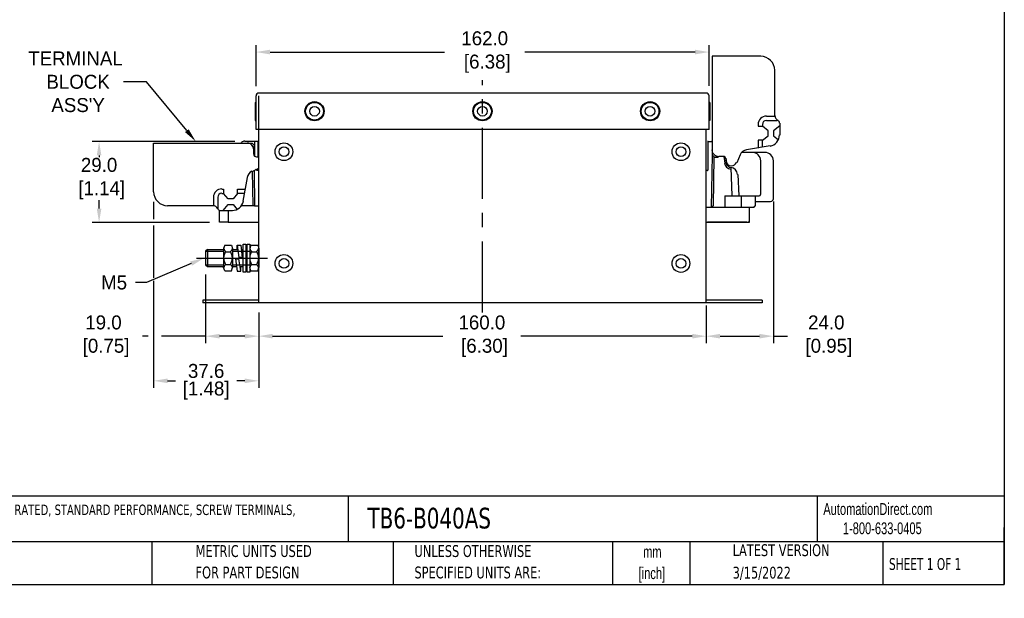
# Model space of a CAD drawing. Header units: millimetres. Extents: x 13 to 546, y 8 to 419.
# Tile 2 of 16: x 194 to 546, y 8 to 215. Entities that reach past the tile are written whole.
import ezdxf
from ezdxf import colors
from ezdxf.entities.mleader import LeaderData, LeaderLine
from ezdxf.math import Vec2, Vec3

# ---------------------------------------------------------------- set-up
doc = ezdxf.new("R2010")
doc.units = ezdxf.units.MM
doc.header["$LTSCALE"] = 2
doc.header["$PDSIZE"] = -1
doc.linetypes.add('CENTERX2', pattern=[20.32, 12.7, -2.54, 2.54, -2.54])
for name, color, linetype in [('CENTER', 40, 'CENTERX2'), ('DIMENSIONS', 140, 'Continuous'), ('SLD-0', 179, 'Continuous'), ('TEXT', 140, 'Continuous')]:
    doc.layers.add(name, color=color, linetype=linetype)
doc.styles.add('SLDTEXTSTYLE0', font='TXT', dxfattribs={"width": 0.7})
doc.styles.add('SLDTEXTSTYLE1', font='TXT', dxfattribs={"width": 0.65})
doc.dimstyles.get("Standard").update_dxf_attribs({"dimtxt": 5, "dimasz": 5, "dimexe": 2.5, "dimexo": 3.5, "dimgap": 1, "dimtad": 0, "dimtih": 1, "dimtoh": 1, "dimdec": 1, "dimzin": 0, "dimdsep": 46, "dimtxsty": 'Standard', "dimcen": 0, "dimadec": 0, "dimazin": 0, "dimtfac": 1, "dimtdec": 1, "dimtofl": 0, "dimtmove": 0, "dimatfit": 3, "dimfxl": 0, "dimtolj": 1, "dimtzin": 0, "dimarcsym": 0})

# ---------------------------------------------------------------- blocks, each defined once
blk = doc.blocks.new('*D22')
at = {"layer": 'DEFPOINTS', "color": 0}
for p in [(260.53, 126.98), (279.52, 111.8), (260.53, 101.44)]:
    blk.add_point(p, dxfattribs=at)
at = {"layer": 'DIMENSIONS', "color": 0, "lineweight": -2}
for p, q in [((260.53, 123.48), (260.53, 98.94)), ((279.52, 108.3), (279.52, 98.94)), ((240.06, 101.44), (237.94, 101.44)), ((260.53, 101.44), (244.76, 101.44)), ((274.52, 101.44), (265.53, 101.44))]:
    blk.add_line(p, q, dxfattribs=at)
at = {"layer": 'DIMENSIONS', "color": 0}
for points in [[(265.53, 102.27), (265.53, 100.61), (260.53, 101.44)], [(274.52, 102.27), (274.52, 100.61), (279.52, 101.44)]]:
    blk.add_solid(points, dxfattribs=at)
at = {"layer": 'DIMENSIONS', "color": 0, "insert": (224.03, 101.44), "char_height": 5, "attachment_point": 5}
blk.add_mtext('\\A1;19.0\\P [0.75]', dxfattribs=at)
blk = doc.blocks.new('*D23')
at = {"layer": 'DEFPOINTS', "color": 0}
for p in [(279.52, 113.36), (439.51, 113.36), (439.51, 101.44)]:
    blk.add_point(p, dxfattribs=at)
at = {"layer": 'DIMENSIONS', "color": 0, "lineweight": -2}
for p, q in [((279.52, 109.86), (279.52, 98.94)), ((439.51, 109.86), (439.51, 98.94)), ((284.52, 101.44), (345.41, 101.44)), ((434.51, 101.44), (373.24, 101.44))]:
    blk.add_line(p, q, dxfattribs=at)
at = {"layer": 'DIMENSIONS', "color": 0}
for points in [[(284.52, 102.27), (284.52, 100.61), (279.52, 101.44)], [(434.51, 102.27), (434.51, 100.61), (439.51, 101.44)]]:
    blk.add_solid(points, dxfattribs=at)
at = {"layer": 'DIMENSIONS', "color": 0, "insert": (359.32, 101.44), "char_height": 5, "attachment_point": 5}
blk.add_mtext('\\A1;160.0\\P [6.30]', dxfattribs=at)
blk = doc.blocks.new('*D29')
at = {"layer": 'DEFPOINTS', "color": 0}
for p in [(463.53, 153.11), (439.51, 115.88), (463.53, 101.44)]:
    blk.add_point(p, dxfattribs=at)
at = {"layer": 'DIMENSIONS', "color": 0, "lineweight": -2}
for p, q in [((463.53, 149.61), (463.53, 98.94)), ((439.51, 112.38), (439.51, 98.94)), ((444.51, 101.44), (458.53, 101.44)), ((463.53, 101.44), (468.53, 101.44))]:
    blk.add_line(p, q, dxfattribs=at)
at = {"layer": 'DIMENSIONS', "color": 0}
for points in [[(444.51, 102.27), (444.51, 100.61), (439.51, 101.44)], [(458.53, 102.27), (458.53, 100.61), (463.53, 101.44)]]:
    blk.add_solid(points, dxfattribs=at)
at = {"layer": 'DIMENSIONS', "color": 0, "insert": (482.45, 101.44), "char_height": 5, "attachment_point": 5}
blk.add_mtext('\\A1;24.0\\P [0.95]', dxfattribs=at)
blk = doc.blocks.new('*D30')
at = {"layer": 'DEFPOINTS', "color": 0}
for p in [(274.47, 171.07), (222.46, 142.08), (265.44, 142.08)]:
    blk.add_point(p, dxfattribs=at)
at = {"layer": 'DIMENSIONS', "color": 0, "lineweight": -2}
for p, q in [((270.97, 171.07), (219.96, 171.07)), ((222.46, 166.07), (222.46, 165.42)), ((222.46, 147.08), (222.46, 150.09)), ((261.94, 142.08), (219.96, 142.08))]:
    blk.add_line(p, q, dxfattribs=at)
at = {"layer": 'DIMENSIONS', "color": 0}
for points in [[(221.63, 166.07), (223.29, 166.07), (222.46, 171.07)], [(221.63, 147.08), (223.29, 147.08), (222.46, 142.08)]]:
    blk.add_solid(points, dxfattribs=at)
at = {"layer": 'DIMENSIONS', "color": 0, "insert": (222.46, 157.76), "char_height": 5, "attachment_point": 5}
blk.add_mtext('\\A1;29.0\\P [1.14]', dxfattribs=at)
blk = doc.blocks.new('*D31')
at = {"layer": 'DEFPOINTS', "color": 0}
for p in [(440.55, 203.03), (278.57, 187.39), (440.55, 187.43)]:
    blk.add_point(p, dxfattribs=at)
at = {"layer": 'DIMENSIONS', "color": 0, "lineweight": -2}
for p, q in [((278.57, 190.89), (278.57, 205.53)), ((440.55, 190.93), (440.55, 205.53)), ((283.57, 203.03), (345.99, 203.03)), ((435.55, 203.03), (374.66, 203.03))]:
    blk.add_line(p, q, dxfattribs=at)
at = {"layer": 'DIMENSIONS', "color": 0}
for points in [[(283.57, 203.86), (283.57, 202.2), (278.57, 203.03)], [(435.55, 203.86), (435.55, 202.2), (440.55, 203.03)]]:
    blk.add_solid(points, dxfattribs=at)
at = {"layer": 'DIMENSIONS', "color": 0, "insert": (360.33, 203.03), "char_height": 5, "attachment_point": 5}
blk.add_mtext('\\A1;162.0\\P [6.38]', dxfattribs=at)
blk = doc.blocks.new('*D35')
at = {"layer": 'DEFPOINTS', "color": 0}
for p in [(241.96, 153.01), (279.52, 113.36), (241.96, 85.48)]:
    blk.add_point(p, dxfattribs=at)
at = {"layer": 'DIMENSIONS', "color": 0, "lineweight": -2}
for p, q in [((241.96, 149.51), (241.96, 143.27)), ((241.96, 141.03), (241.96, 122.26)), ((241.96, 121.21), (241.96, 82.98)), ((279.52, 109.86), (279.52, 82.98)), ((246.96, 85.48), (249.74, 85.48)), ((274.52, 85.48), (271.74, 85.48))]:
    blk.add_line(p, q, dxfattribs=at)
at = {"layer": 'DIMENSIONS', "color": 0}
for points in [[(246.96, 86.31), (246.96, 84.65), (241.96, 85.48)], [(274.52, 86.31), (274.52, 84.65), (279.52, 85.48)]]:
    blk.add_solid(points, dxfattribs=at)
at = {"layer": 'DIMENSIONS', "color": 0, "char_height": 5, "attachment_point": 5}
for s, insert in [('\\A1;37.6', (260.74, 88.98)), ('\\A1;[1.48]', (260.74, 81.98))]:
    blk.add_mtext(s, dxfattribs=dict(at, insert=insert))

msp = doc.modelspace()

# ---------------------------------------------------------------- linework, layer by layer
for points in [[(442.9, 201.5), (441.63, 201.5), (441.63, 170.98), (441.63, 167.93)], [(459.1, 201.5), (442.9, 201.5)], [(464.1, 180.31), (464.1, 196.5)], [(278.57, 175.39), (278.57, 187.39)], [(279.52, 175.39), (279.52, 187.34)], [(439.58, 188.36), (279.54, 188.36)], [(440.55, 175.39), (440.55, 187.43)], [(278.23, 185.05), (278.57, 185.05)], [(278.23, 185.05), (278.23, 178.61), (278.57, 178.61)], [(440.81, 185.05), (440.55, 185.05)], [(440.81, 185.05), (440.81, 178.61), (440.55, 178.61)], [(461.13, 180.05), (464.1, 180.05)], [(458.08, 177.08), (458.08, 176.49), (459.61, 176.49)], [(459.61, 177.08), (459.61, 176.49)], [(459.61, 169.03), (459.61, 171.49), (461.64, 173.1), (461.64, 174.88), (459.61, 176.49)], [(461.13, 178.61), (464.78, 178.61)], [(465.8, 176.66), (463.59, 174.88), (463.59, 173.1), (465.37, 171.66)], [(465.8, 177.59), (465.8, 173.35)], [(440.53, 175.39), (278.59, 175.39)], [(279.52, 113.36), (279.52, 175.39)], [(439.51, 113.36), (439.51, 175.39)], [(241.96, 169.2), (241.96, 170.47), (272.49, 170.47), (275.54, 170.47)], [(241.96, 169.2), (241.96, 170.47), (272.49, 170.47), (275.54, 170.47)], [(241.96, 153.01), (241.96, 169.2)], [(241.96, 153.01), (241.96, 169.2)], [(273.16, 170.47), (273.42, 170.64), (273.42, 170.73), (273.42, 170.47)], [(273.25, 170.47), (273.42, 170.73)], [(274.56, 171.15), (279.52, 171.15)], [(275.37, 170.47), (277.15, 170.47)], [(277.49, 169.2), (277.06, 169.79), (276.56, 170.22), (275.96, 170.47), (275.37, 170.47)], [(275.37, 170.47), (277.15, 170.47)], [(278.08, 168.52), (278.08, 169.62), (277.15, 170.47)], [(278.08, 168.52), (278.08, 169.62), (277.15, 170.47)], [(278.17, 165.89), (278.17, 171.15)], [(279.35, 165.47), (279.35, 171.15)], [(279.52, 139.1), (279.52, 139.95), (279.52, 148), (279.52, 150.21), (279.52, 163.52), (279.52, 165.72), (279.52, 172.25)], [(440.28, 171.06), (440.02, 171.06)], [(440.28, 161.15), (440.28, 171.06), (441.46, 171.06)], [(441.63, 171.06), (441.46, 171.06)], [(462.4, 169.45), (453.93, 168.01)], [(459.61, 171.49), (458.08, 171.49), (458.08, 168.69)], [(277.74, 166.49), (277.74, 168.1)], [(277.74, 166.49), (277.74, 168.1)], [(279.18, 165.47), (278.76, 165.47)], [(279.18, 165.47), (278.93, 165.47)], [(279.52, 165.47), (279.18, 165.47)], [(441.46, 147.58), (441.8, 166.15)], [(441.63, 168.1), (441.63, 166.32)], [(442.9, 165.98), (442.31, 166.4), (441.89, 166.91), (441.72, 167.5), (441.63, 168.1)], [(441.63, 168.1), (441.63, 166.32)], [(443.67, 165.38), (442.56, 165.38), (441.63, 166.32)], [(443.67, 165.38), (442.56, 165.38), (441.63, 166.32)], [(442.14, 148.09), (442.39, 165.55)], [(445.62, 165.72), (444.01, 165.72)], [(445.62, 165.72), (444.01, 165.72)], [(445.87, 165.64), (446.13, 163.35)], [(451.72, 166.23), (450.45, 163.43)], [(461.05, 167.08), (452.31, 167.08)], [(446.55, 165.05), (446.72, 163.43)], [(446.63, 164.28), (446.63, 164.71)], [(459.01, 152.07), (459.01, 164.11)], [(463.53, 150.59), (463.53, 164.15)], [(277.23, 160.38), (279.52, 161.48)], [(278.08, 148.09), (277.49, 148.09), (277.32, 160.47)], [(277.91, 160.72), (278.08, 148.09)], [(279.44, 160.64), (278.93, 160.72), (278.42, 160.98)], [(278.76, 161.15), (279.35, 161.15)], [(279.35, 161.15), (279.35, 161.4)], [(279.35, 161.15), (279.52, 161.15)], [(279.52, 160.64), (279.44, 160.64)], [(439.85, 160.64), (439.51, 160.64)], [(448.33, 161.74), (448.67, 151.65)], [(450.79, 159.28), (451.13, 151.65)], [(274.01, 149.7), (275.54, 158.18)], [(266.38, 154.02), (266.98, 154.02), (266.98, 152.5)], [(266.38, 152.5), (266.98, 152.5)], [(274.44, 152.5), (271.98, 152.5), (270.37, 150.55), (268.59, 150.55), (266.98, 152.5)], [(271.98, 152.5), (271.98, 154.02), (274.78, 154.02)], [(446.13, 151.65), (458.5, 151.65)], [(446.13, 151.65), (446.13, 147.58)], [(450.96, 151.65), (451.13, 151.65)], [(452.15, 147.58), (452.15, 151.65)], [(457.15, 148.09), (457.15, 151.65)], [(262.4, 148), (246.97, 148)], [(263.16, 148), (246.97, 148)], [(263.41, 151.06), (263.41, 148)], [(264.86, 151.06), (264.86, 147.33)], [(266.81, 146.39), (268.59, 148.51), (270.37, 148.51), (271.81, 146.73)], [(277.49, 148.09), (273.42, 148.09)], [(278.08, 148.09), (279.52, 148.09)], [(457.15, 149.61), (462.55, 149.61)], [(268.59, 142.15), (265.53, 142.15), (265.53, 146.39)], [(265.87, 146.39), (270.11, 146.39)], [(268.59, 146.39), (268.59, 142.15), (279.52, 142.15)], [(439.51, 147.58), (441.46, 147.58)], [(441.46, 147.58), (441.63, 147.58)], [(441.63, 147.58), (454.18, 147.58)], [(454.18, 147.58), (456.64, 147.58)], [(455.03, 142.15), (455.03, 147.58)], [(439.51, 142.15), (451.04, 142.15), (454.01, 142.15)], [(454.01, 142.15), (451.04, 142.15), (440.02, 142.15)], [(440.02, 142.15), (451.98, 142.15), (455.03, 142.15)], [(267.4, 133.93), (266.98, 132.74), (266.98, 125.96)], [(267.4, 133.93), (269.77, 133.93)], [(269.77, 133.93), (270.2, 132.74), (270.2, 125.96)], [(271.81, 132.4), (271.81, 134.01), (272.4, 129.61)], [(271.81, 134.01), (273.08, 134.01)], [(273.08, 134.01), (273.67, 129.61)], [(274.01, 124.35), (274.01, 134.35), (274.95, 134.35), (274.95, 124.35), (274.01, 124.35)], [(275.37, 124.35), (275.37, 134.35), (276.39, 134.35), (276.39, 124.35), (275.37, 124.35)], [(276.73, 133.93), (276.39, 132.74), (276.39, 125.96)], [(276.73, 133.93), (279.18, 133.93)], [(279.18, 133.93), (279.52, 132.74), (279.52, 125.96)], [(261.21, 132.4), (260.53, 131.81)], [(260.53, 131.81), (260.53, 126.98)], [(260.53, 131.81), (266.98, 131.81)], [(261.21, 132.4), (266.98, 132.4)], [(261.21, 132.4), (261.21, 126.38)], [(267.74, 131.64), (269.52, 131.64)], [(270.2, 132.74), (270.2, 125.96)], [(270.2, 132.4), (272.06, 132.4)], [(270.2, 131.81), (276.39, 131.81)], [(273.25, 132.4), (274.01, 132.4)], [(274.95, 132.4), (275.37, 132.4)], [(277.06, 131.64), (278.85, 131.64)], [(279.52, 132.74), (279.52, 125.96)], [(260.53, 126.98), (261.21, 126.38)], [(260.53, 126.98), (266.98, 126.98)], [(267.74, 127.06), (269.52, 127.06)], [(270.2, 126.98), (276.39, 126.98)], [(271.21, 129.1), (272.4, 129.1)], [(271.21, 129.1), (271.81, 124.69), (273.08, 124.69)], [(273.67, 129.61), (272.4, 129.61)], [(273.08, 124.77), (272.4, 129.1)], [(277.06, 127.06), (278.85, 127.06)], [(261.21, 126.38), (266.98, 126.38)], [(267.4, 124.77), (266.98, 125.96)], [(267.4, 124.77), (269.77, 124.77)], [(269.77, 124.77), (270.2, 125.96)], [(270.2, 126.38), (271.55, 126.38)], [(272.83, 126.38), (274.01, 126.38)], [(273.08, 124.69), (273.08, 126.38)], [(274.95, 126.38), (275.37, 126.38)], [(276.73, 124.77), (276.39, 125.96)], [(276.73, 124.77), (279.18, 124.77)], [(279.18, 124.77), (279.52, 125.96)], [(259.6, 114.29), (259.6, 113.36)], [(279.52, 114.29), (259.6, 114.29)], [(459.52, 113.36), (259.6, 113.36)], [(459.52, 114.29), (439.51, 114.29)], [(459.52, 114.29), (459.52, 113.36)]]:
    msp.add_lwpolyline(points)
for points in [[(464.02, 196.54), (464.01, 199.28), (461.79, 201.5), (459.06, 201.5)], [(279.54, 188.36), (279, 188.36), (278.57, 187.92), (278.57, 187.39)], [(440.55, 187.43), (440.55, 187.92), (440.12, 188.36), (439.58, 188.36)], [(461.09, 180.14), (459.43, 180.14), (458.08, 178.79), (458.08, 177.13)], [(464.1, 180.35), (464.1, 179.6), (464.52, 178.91), (465.2, 178.57)], [(461.09, 178.61), (460.27, 178.61), (459.61, 177.95), (459.61, 177.13)], [(465.06, 178.55), (464.96, 178.59), (464.85, 178.61), (464.74, 178.61)], [(465.71, 177.64), (465.71, 178), (465.5, 178.34), (465.17, 178.51)], [(462.37, 169.43), (464.3, 169.76), (465.71, 171.44), (465.71, 173.4)], [(274.56, 171.15), (274.13, 171.15), (273.71, 171.01), (273.37, 170.75)], [(277.74, 168.14), (277.74, 168.53), (277.65, 168.91), (277.47, 169.25)], [(277.7, 168.13), (277.88, 168.2), (278, 168.37), (278, 168.56)], [(277.7, 168.13), (277.88, 168.2), (278, 168.37), (278, 168.56)], [(277.74, 166.53), (277.74, 165.99), (278.18, 165.55), (278.72, 165.55)], [(279.54, 165.51), (279.41, 165.54), (279.28, 165.55), (279.14, 165.55)], [(442.86, 165.99), (443.2, 165.82), (443.58, 165.72), (443.96, 165.72)], [(443.62, 165.47), (443.82, 165.47), (443.99, 165.59), (444.06, 165.77)], [(443.62, 165.47), (443.82, 165.47), (443.99, 165.59), (444.06, 165.77)], [(446.55, 164.75), (446.55, 165.29), (446.11, 165.72), (445.57, 165.72)], [(453.88, 168.05), (452.9, 167.89), (452.07, 167.24), (451.66, 166.34)], [(459.01, 164.16), (459.01, 165.82), (457.67, 167.16), (456, 167.16)], [(463.53, 164.15), (463.53, 165.82), (462.18, 167.16), (460.52, 167.16)], [(446.05, 163.38), (446.18, 162.2), (447.12, 161.27), (448.3, 161.16)], [(446.55, 164.32), (446.55, 163.22), (447.44, 162.33), (448.54, 162.33)], [(446.64, 163.45), (446.74, 162.54), (447.46, 161.83), (448.36, 161.75)], [(448.54, 162.33), (449.32, 162.33), (450.03, 162.79), (450.35, 163.49)], [(277.12, 160.45), (276.22, 160.03), (275.58, 159.2), (275.41, 158.22)], [(279.27, 161.13), (279.26, 160.93), (279.36, 160.73), (279.54, 160.63)], [(450.7, 159.27), (450.65, 160.55), (449.65, 161.6), (448.36, 161.73)], [(241.96, 153.05), (241.96, 150.31), (244.18, 148.09), (246.92, 148.09)], [(266.34, 154.11), (264.68, 154.11), (263.33, 152.76), (263.33, 151.1)], [(266.34, 152.58), (265.52, 152.58), (264.86, 151.92), (264.86, 151.1)], [(458.46, 151.65), (458.72, 151.65), (458.93, 151.86), (458.93, 152.12)], [(264.9, 146.99), (264.56, 147.66), (263.87, 148.09), (263.12, 148.09)], [(270.07, 146.39), (272.03, 146.39), (273.71, 147.8), (274.04, 149.74)], [(441.59, 147.66), (441.84, 147.66), (442.05, 147.87), (442.06, 148.12)], [(456.6, 147.66), (456.85, 147.66), (457.06, 147.87), (457.06, 148.13)], [(462.55, 149.61), (463.09, 149.61), (463.53, 150.05), (463.53, 150.59)], [(264.86, 147.37), (264.86, 147.26), (264.87, 147.15), (264.91, 147.04)], [(264.96, 146.93), (265.13, 146.6), (265.46, 146.39), (265.83, 146.39)], [(454.48, 142.15), (454.73, 142.15), (454.94, 142.36), (454.94, 142.62)], [(267.67, 131.69), (266.74, 130.3), (266.74, 128.49), (267.67, 127.1)], [(267.01, 132.78), (267.15, 132.36), (267.39, 131.99), (267.71, 131.7)], [(269.41, 127.1), (270.35, 128.49), (270.35, 130.3), (269.41, 131.69)], [(269.46, 131.7), (269.79, 131.99), (270.03, 132.36), (270.16, 132.78)], [(277, 131.69), (276.07, 130.3), (276.07, 128.49), (277, 127.1)], [(276.34, 132.78), (276.47, 132.36), (276.71, 131.99), (277.04, 131.7)], [(278.79, 131.7), (279.11, 131.99), (279.35, 132.36), (279.49, 132.78)], [(278.82, 127.1), (279.76, 128.49), (279.76, 130.3), (278.82, 131.69)], [(267.71, 127.09), (267.39, 126.8), (267.15, 126.42), (267.01, 126.01)], [(270.16, 126.01), (270.03, 126.42), (269.79, 126.8), (269.46, 127.09)], [(277.04, 127.09), (276.71, 126.8), (276.47, 126.42), (276.34, 126.01)], [(279.49, 126.01), (279.35, 126.42), (279.11, 126.8), (278.79, 127.09)]]:
    msp.add_open_spline(points, degree=3)
for points, knots in [([(299.49, 185.31), (297.59, 185.31), (296.06, 183.77), (296.06, 181.87), (296.06, 179.98), (297.59, 178.44), (299.49, 178.44), (301.39, 178.44), (302.92, 179.98), (302.92, 181.87), (302.92, 183.77), (301.39, 185.31), (299.49, 185.31)], [0, 0, 0, 0, 1, 1, 1, 2, 2, 2, 3, 3, 3, 4, 4, 4, 4]), ([(299.49, 185.05), (297.73, 185.05), (296.31, 183.63), (296.31, 181.87), (296.31, 180.12), (297.73, 178.7), (299.49, 178.7), (301.25, 178.7), (302.67, 180.12), (302.67, 181.87), (302.67, 183.63), (301.25, 185.05), (299.49, 185.05)], [0, 0, 0, 0, 1, 1, 1, 2, 2, 2, 3, 3, 3, 4, 4, 4, 4]), ([(299.49, 183.61), (298.53, 183.61), (297.75, 182.83), (297.75, 181.87), (297.75, 180.91), (298.53, 180.14), (299.49, 180.14), (300.45, 180.14), (301.23, 180.91), (301.23, 181.87), (301.23, 182.83), (300.45, 183.61), (299.49, 183.61)], [0, 0, 0, 0, 1, 1, 1, 2, 2, 2, 3, 3, 3, 4, 4, 4, 4]), ([(359.52, 185.31), (357.62, 185.31), (356.08, 183.77), (356.08, 181.87), (356.08, 179.98), (357.62, 178.44), (359.52, 178.44), (361.41, 178.44), (362.95, 179.98), (362.95, 181.87), (362.95, 183.77), (361.41, 185.31), (359.52, 185.31)], [0, 0, 0, 0, 1, 1, 1, 2, 2, 2, 3, 3, 3, 4, 4, 4, 4]), ([(359.52, 185.05), (357.76, 185.05), (356.34, 183.63), (356.34, 181.87), (356.34, 180.12), (357.76, 178.7), (359.52, 178.7), (361.27, 178.7), (362.7, 180.12), (362.7, 181.87), (362.7, 183.63), (361.27, 185.05), (359.52, 185.05)], [0, 0, 0, 0, 1, 1, 1, 2, 2, 2, 3, 3, 3, 4, 4, 4, 4]), ([(359.52, 183.61), (358.56, 183.61), (357.78, 182.83), (357.78, 181.87), (357.78, 180.91), (358.56, 180.14), (359.52, 180.14), (360.48, 180.14), (361.26, 180.91), (361.26, 181.87), (361.26, 182.83), (360.48, 183.61), (359.52, 183.61)], [0, 0, 0, 0, 1, 1, 1, 2, 2, 2, 3, 3, 3, 4, 4, 4, 4]), ([(419.46, 185.31), (417.56, 185.31), (416.03, 183.77), (416.03, 181.87), (416.03, 179.98), (417.56, 178.44), (419.46, 178.44), (421.36, 178.44), (422.89, 179.98), (422.89, 181.87), (422.89, 183.77), (421.36, 185.31), (419.46, 185.31)], [0, 0, 0, 0, 1, 1, 1, 2, 2, 2, 3, 3, 3, 4, 4, 4, 4]), ([(419.46, 185.05), (417.7, 185.05), (416.28, 183.63), (416.28, 181.87), (416.28, 180.12), (417.7, 178.7), (419.46, 178.7), (421.22, 178.7), (422.64, 180.12), (422.64, 181.87), (422.64, 183.63), (421.22, 185.05), (419.46, 185.05)], [0, 0, 0, 0, 1, 1, 1, 2, 2, 2, 3, 3, 3, 4, 4, 4, 4]), ([(419.46, 183.61), (418.5, 183.61), (417.72, 182.83), (417.72, 181.87), (417.72, 180.91), (418.5, 180.14), (419.46, 180.14), (420.42, 180.14), (421.2, 180.91), (421.2, 181.87), (421.2, 182.83), (420.42, 183.61), (419.46, 183.61)], [0, 0, 0, 0, 1, 1, 1, 2, 2, 2, 3, 3, 3, 4, 4, 4, 4]), ([(288.55, 170.56), (286.8, 170.56), (285.37, 169.13), (285.37, 167.38), (285.37, 165.62), (286.8, 164.2), (288.55, 164.2), (290.31, 164.2), (291.73, 165.62), (291.73, 167.38), (291.73, 169.13), (290.31, 170.56), (288.55, 170.56)], [0, 0, 0, 0, 1, 1, 1, 2, 2, 2, 3, 3, 3, 4, 4, 4, 4]), ([(288.55, 169.11), (287.59, 169.11), (286.82, 168.34), (286.82, 167.38), (286.82, 166.42), (287.59, 165.64), (288.55, 165.64), (289.51, 165.64), (290.29, 166.42), (290.29, 167.38), (290.29, 168.34), (289.51, 169.11), (288.55, 169.11)], [0, 0, 0, 0, 1, 1, 1, 2, 2, 2, 3, 3, 3, 4, 4, 4, 4]), ([(430.48, 170.56), (428.73, 170.56), (427.3, 169.13), (427.3, 167.38), (427.3, 165.62), (428.73, 164.2), (430.48, 164.2), (432.24, 164.2), (433.66, 165.62), (433.66, 167.38), (433.66, 169.13), (432.24, 170.56), (430.48, 170.56)], [0, 0, 0, 0, 1, 1, 1, 2, 2, 2, 3, 3, 3, 4, 4, 4, 4]), ([(430.48, 169.11), (429.52, 169.11), (428.74, 168.34), (428.74, 167.38), (428.74, 166.42), (429.52, 165.64), (430.48, 165.64), (431.44, 165.64), (432.22, 166.42), (432.22, 167.38), (432.22, 168.34), (431.44, 169.11), (430.48, 169.11)], [0, 0, 0, 0, 1, 1, 1, 2, 2, 2, 3, 3, 3, 4, 4, 4, 4]), ([(439.81, 160.64), (439.94, 160.64), (440.07, 160.69), (440.16, 160.79), (440.24, 160.89), (440.29, 161.02), (440.27, 161.15)], [0, 0, 0, 0, 1, 1, 1, 2, 2, 2, 2]), ([(288.55, 130.62), (286.8, 130.62), (285.37, 129.2), (285.37, 127.44), (285.37, 125.69), (286.8, 124.26), (288.55, 124.26), (290.31, 124.26), (291.73, 125.69), (291.73, 127.44), (291.73, 129.2), (290.31, 130.62), (288.55, 130.62)], [0, 0, 0, 0, 1, 1, 1, 2, 2, 2, 3, 3, 3, 4, 4, 4, 4]), ([(430.48, 130.62), (428.73, 130.62), (427.3, 129.2), (427.3, 127.44), (427.3, 125.69), (428.73, 124.26), (430.48, 124.26), (432.24, 124.26), (433.66, 125.69), (433.66, 127.44), (433.66, 129.2), (432.24, 130.62), (430.48, 130.62)], [0, 0, 0, 0, 1, 1, 1, 2, 2, 2, 3, 3, 3, 4, 4, 4, 4]), ([(288.55, 129.18), (287.59, 129.18), (286.82, 128.4), (286.82, 127.44), (286.82, 126.48), (287.59, 125.71), (288.55, 125.71), (289.51, 125.71), (290.29, 126.48), (290.29, 127.44), (290.29, 128.4), (289.51, 129.18), (288.55, 129.18)], [0, 0, 0, 0, 1, 1, 1, 2, 2, 2, 3, 3, 3, 4, 4, 4, 4]), ([(430.48, 129.18), (429.52, 129.18), (428.74, 128.4), (428.74, 127.44), (428.74, 126.48), (429.52, 125.71), (430.48, 125.71), (431.44, 125.71), (432.22, 126.48), (432.22, 127.44), (432.22, 128.4), (431.44, 129.18), (430.48, 129.18)], [0, 0, 0, 0, 1, 1, 1, 2, 2, 2, 3, 3, 3, 4, 4, 4, 4])]:
    msp.add_open_spline(points, degree=3, knots=knots)
at = {"layer": 'CENTER'}
for p, q in [((359.56, 109.95), (359.56, 192.94)), ((257.23, 129.35), (283.17, 129.35))]:
    msp.add_line(p, q, dxfattribs=at)
at = {"layer": 'TEXT'}
for p, q in [((546.1, 419.1), (546.1, 12.7)), ((546.1, 44.25), (12.7, 44.25)), ((311.52, 44.25), (311.52, 27.94)), ((479.15, 44.25), (479.15, 27.94)), ((546.1, 12.7), (546.1, 33.02)), ((546.1, 27.94), (12.7, 27.94)), ((241.29, 27.94), (241.29, 12.7)), ((327.56, 27.94), (327.56, 12.7)), ((406.05, 27.94), (406.05, 12.7)), ((433.62, 27.94), (433.62, 12.7)), ((502.7, 27.94), (502.7, 12.7)), ((12.7, 12.7), (546.1, 12.7))]:
    msp.add_line(p, q, dxfattribs=at)

# ---------------------------------------------------------------- texts
at = {"layer": 'SLD-0', "char_height": 4.2333, "attachment_point": 1, "style": 'SLDTEXTSTYLE0'}
for s, insert in [('AutomationDirect.com', (481.39, 41.75)), ('1-800-633-0405', (488.38, 34.87))]:
    msp.add_mtext(s, dxfattribs=dict(at, insert=insert))
at = {"layer": 'TEXT'}
for s, insert, char_height, attachment_point, style in [('{\\fVerdana|b0|i0|c0|p34;LS ELECTRIC EMI INPUT FILTER 550 VAC, 3-PHASE, 40A, PANEL MOUNT, EMI/RFI FILTERING, DRIVE RATED, STANDARD PERFORMANCE, SCREW TERMINALS,\\PFOR USE WITH 1-PHASE OR 3-PHASE AC DRIVES}', (16.24, 41.22), 3.71368, 1, 'SLDTEXTSTYLE0'), ('{\\fVerdana|b0|i0|c0|p34;\\W0.7;TB6-B040AS}', (318.42, 40.1), 7.4083, 1, 'SLDTEXTSTYLE1'), ('{\\fVerdana|b0|i0|c0|p34;METRIC UNITS USED}', (256.96, 26.73), 4.2333, 1, 'SLDTEXTSTYLE0'), ('{\\fVerdana|b0|i0|c0|p34;UNLESS OTHERWISE}', (335.22, 26.73), 4.2333, 1, 'SLDTEXTSTYLE0'), ('mm', (420.26, 26.47), 4.233, 2, 'SLDTEXTSTYLE0'), ('{\\fVerdana|b0|i0|c0|p34;LATEST VERSION}', (466.32, 27.04), 4.2333, 2, 'SLDTEXTSTYLE0'), ('{\\fVerdana|b0|i0|c0|p34;SHEET 1 OF 1}', (504.88, 22.1), 4.2333, 1, 'SLDTEXTSTYLE1'), ('{\\fVerdana|b0|i0|c0|p34;FOR PART DESIGN}', (256.96, 19.08), 4.2333, 1, 'SLDTEXTSTYLE0'), ('{\\fVerdana|b0|i0|c0|p34;SPECIFIED UNITS ARE:}', (335.22, 19.08), 4.2333, 1, 'SLDTEXTSTYLE0'), ('[inch]', (420.09, 18.82), 4.233, 2, 'SLDTEXTSTYLE0'), ('{\\fVerdana|b0|i0|c0|p34;3/15/2022}', (459.4, 19.01), 4.2333, 2, 'SLDTEXTSTYLE0')]:
    msp.add_mtext(s, dxfattribs=dict(at, insert=insert, char_height=char_height, attachment_point=attachment_point, style=style))

# ---------------------------------------------------------------- dimensions: what is measured, and where the dimension line sits
at = {"layer": 'DIMENSIONS'}
for base, p1, p2, picture, middle in [((440.55, 203.03), (278.57, 187.39), (440.55, 187.43), '*D31', (360.33, 203.03)), ((463.53, 101.44), (439.51, 115.88), (463.53, 153.11), '*D29', (482.45, 101.44)), ((260.53, 101.44), (279.52, 111.8), (260.53, 126.98), '*D22', (224.03, 101.44)), ((439.51, 101.44), (279.52, 113.36), (439.51, 113.36), '*D23', (359.32, 101.44))]:
    dim = msp.add_linear_dim(base=base, p1=p1, p2=p2, dimstyle='Standard', override={"dimpost": '\\X'}, dxfattribs=at)
    dim.commit()
    dim.dimension.update_dxf_attribs({"geometry": picture, "text_midpoint": middle, "dimtype": 160})
dim = msp.add_linear_dim(base=(222.46, 142.08), p1=(274.47, 171.07), p2=(265.44, 142.08), angle=90, dimstyle='Standard', override={"dimpost": '\\X'}, dxfattribs=at)
dim.commit()
dim.dimension.update_dxf_attribs({"geometry": '*D30', "text_midpoint": (222.46, 157.76), "dimtype": 160})
dim = msp.add_linear_dim(base=(241.96, 85.48), p1=(279.52, 113.36), p2=(241.96, 153.01), dimstyle='Standard', override={"dimpost": '\\X'}, dxfattribs=at)
dim.commit()
dim.dimension.update_dxf_attribs({"geometry": '*D35', "text_midpoint": (260.74, 85.48)})

# ---------------------------------------------------------------- leaders
ml = msp.add_multileader_mtext('Standard', dxfattribs=at)
ml.set_content("TERMINAL\\P BLOCK\\P ASS'Y", color=256)
ml.set_leader_properties()
ml.build(insert=Vec2(0, 0))
ml.multileader.update_dxf_attribs({"text_left_attachment_type": 2, "text_right_attachment_type": 2, "dogleg_length": 4, "arrow_head_size": 5})
ctx = ml.context
ctx.base_point, ctx.char_height, ctx.arrow_head_size, ctx.landing_gap_size, ctx.plane_origin = Vec3(192.7, 192.41), 5, 5, 3, Vec3(257.02, 171.07)
ctx.left_attachment, ctx.right_attachment, ctx.text_align_type = 2, 2, 1
notes = []
notes.append((ctx, [(0, (1, 1, 0), (239.36, 192.41), (-1, 0), 8.17, [(0, [(257.02, 171.07)], 0, [])])]))
ctx.mtext.insert, ctx.mtext.alignment, ctx.mtext.flow_direction = Vec3(214.03, 203.24), 2, 5
ml = msp.add_multileader_mtext('Standard', dxfattribs=at)
ml.set_content('M5', color=256)
ml.set_leader_properties()
ml.build(insert=Vec2(0, 0))
ml.multileader.update_dxf_attribs({"text_left_attachment_type": 2, "text_right_attachment_type": 2, "dogleg_length": 4, "arrow_head_size": 5})
ctx = ml.context
ctx.base_point, ctx.char_height, ctx.arrow_head_size, ctx.landing_gap_size, ctx.plane_origin = Vec3(221.14, 120.65), 5, 5, 3, Vec3(259.94, 129.35)
ctx.left_attachment, ctx.right_attachment, ctx.text_align_type = 2, 2, 2
notes.append((ctx, [(1, (1, 1, 0), (239.47, 120.65), (-1, 0), 4, [(0, [(259.94, 129.35)], 0, [])])]))
ctx.mtext.insert, ctx.mtext.alignment, ctx.mtext.flow_direction = Vec3(232.47, 123.15), 3, 5
for ctx, leaders in notes:
    for number, flags, end, landing, length, lines in leaders:
        leader = LeaderData()
        leader.index, (leader.has_last_leader_line, leader.has_dogleg_vector, leader.attachment_direction) = number, flags
        leader.last_leader_point, leader.dogleg_vector, leader.dogleg_length = Vec3(end), Vec3(landing), length
        for number, points, colour, breaks in lines:
            line = LeaderLine()
            line.index, line.vertices, line.color, line.breaks = number, Vec3.list(points), colors.encode_raw_color(colour), breaks
            leader.lines.append(line)
        ctx.leaders.append(leader)

doc.saveas('drawing.dxf')
